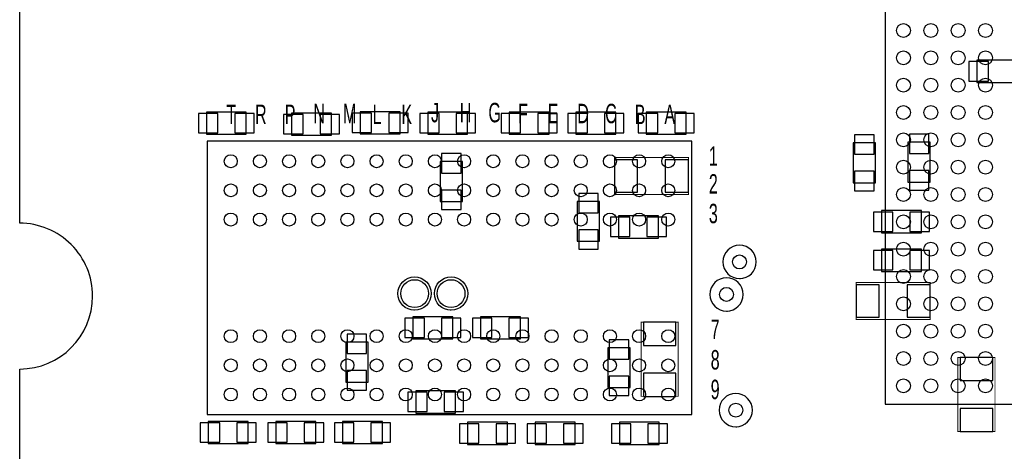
# Model space of a CAD drawing. Extents: x -7.9 to 90.7, y 0 to 54.5.
# Tile 2 of 9: x 0 to 27, y 15.7 to 27.6. Entities that reach past the tile are written whole.
import ezdxf

# ---------------------------------------------------------------- set-up
doc = ezdxf.new("R2010")
doc.units = 0
for name, color, linetype in [('BG_OUTLINE', 80, 'CONTINUOUS'), ('PG_ASSEMBLY_BOTTOM', 191, 'CONTINUOUS'), ('PG_ASSEMBLY_TOP', 151, 'CONTINUOUS'), ('PIN_BOTTOM', 211, 'CONTINUOUS'), ('PIN_TOP', 150, 'CONTINUOUS')]:
    doc.layers.add(name, color=color, linetype=linetype)

msp = doc.modelspace()

# ---------------------------------------------------------------- linework, layer by layer
at = {"layer": 'BG_OUTLINE'}
msp.add_lwpolyline([(67.600068, 0), (25.299924, 0), (25.299924, 3.75412, 0.414116), (24.800052, 4.253992, 0.414221), (24.299926, 3.75412), (24.299926, 0), (0, 0), (0, 17.999964, 0.41415), (1.999996, 19.99996, 0.414214), (0, 21.999956), (0, 38.599872), (67.600068, 38.599872), (67.600068, 21.999956, 1.000034), (67.600068, 17.999964)], format="xyb", close=True, dxfattribs=at)
at = {"layer": 'PG_ASSEMBLY_BOTTOM'}
for points in [[(27.346656, 26.469848), (26.254456, 26.469848), (26.254456, 25.860248), (27.346656, 25.860248), (27.346656, 26.469848)], [(6.213856, 25.047448), (5.121656, 25.047448), (5.121656, 24.437848), (6.213856, 24.437848), (6.213856, 25.047448)], [(8.550656, 25.022048), (7.458456, 25.022048), (7.458456, 24.412448), (8.550656, 24.412448), (8.550656, 25.022048)], [(10.432796, 25.0571), (9.340596, 25.0571), (9.340596, 24.4475), (10.432796, 24.4475), (10.432796, 25.0571)], [(12.284456, 25.047448), (11.192256, 25.047448), (11.192256, 24.437848), (12.284456, 24.437848), (12.284456, 25.047448)], [(14.519656, 25.047448), (13.427456, 25.047448), (13.427456, 24.437848), (14.519656, 24.437848), (14.519656, 25.047448)], [(16.348456, 25.047448), (15.256256, 25.047448), (15.256256, 24.437848), (16.348456, 24.437848), (16.348456, 25.047448)], [(17.186656, 24.437848), (18.278856, 24.437848), (18.278856, 25.047448), (17.186656, 25.047448), (17.186656, 24.437848)], [(23.4696, 23.110444), (23.4696, 24.202644), (22.86, 24.202644), (22.86, 23.110444), (23.4696, 23.110444)], [(24.971756, 23.129748), (24.971756, 24.221948), (24.362156, 24.221948), (24.362156, 23.129748), (24.971756, 23.129748)], [(11.535156, 23.688548), (11.535156, 22.596348), (12.144756, 22.596348), (12.144756, 23.688548), (11.535156, 23.688548)], [(15.903956, 21.504148), (15.903956, 22.596348), (15.294356, 22.596348), (15.294356, 21.504148), (15.903956, 21.504148)], [(16.424656, 21.593048), (17.516856, 21.593048), (17.516856, 22.202648), (16.424656, 22.202648), (16.424656, 21.593048)], [(24.730456, 22.344126), (23.638256, 22.344126), (23.638256, 21.734526), (24.730456, 21.734526), (24.730456, 22.344126)], [(24.730456, 21.288248), (23.638256, 21.288248), (23.638256, 20.678648), (24.730456, 20.678648), (24.730456, 21.288248)], [(11.878056, 19.434048), (10.785856, 19.434048), (10.785856, 18.824448), (11.878056, 18.824448), (11.878056, 19.434048)], [(13.732256, 19.434048), (12.640056, 19.434048), (12.640056, 18.824448), (13.732256, 18.824448), (13.732256, 19.434048)], [(9.553956, 17.643348), (9.553956, 18.735548), (8.944356, 18.735548), (8.944356, 17.643348), (9.553956, 17.643348)], [(16.742156, 17.490948), (16.742156, 18.583148), (16.132556, 18.583148), (16.132556, 17.490948), (16.742156, 17.490948)], [(10.862056, 16.792448), (11.954256, 16.792448), (11.954256, 17.402048), (10.862056, 17.402048), (10.862056, 16.792448)], [(6.264656, 16.563848), (5.172456, 16.563848), (5.172456, 15.954248), (6.264656, 15.954248), (6.264656, 16.563848)], [(8.118856, 16.563848), (7.026656, 16.563848), (7.026656, 15.954248), (8.118856, 15.954248), (8.118856, 16.563848)], [(9.947656, 16.563848), (8.855456, 16.563848), (8.855456, 15.954248), (9.947656, 15.954248), (9.947656, 16.563848)], [(12.284456, 15.928848), (13.376656, 15.928848), (13.376656, 16.538448), (12.284456, 16.538448), (12.284456, 15.928848)], [(15.230856, 16.538448), (14.138656, 16.538448), (14.138656, 15.928848), (15.230856, 15.928848), (15.230856, 16.538448)], [(16.450056, 15.928848), (17.542256, 15.928848), (17.542256, 16.538448), (16.450056, 16.538448), (16.450056, 15.928848)]]:
    msp.add_lwpolyline(points, dxfattribs=at)
at = {"layer": 'PG_ASSEMBLY_BOTTOM', "const_width": 0.0254}
for points in [[(18.342356, 23.802848), (16.310356, 23.802848), (16.310356, 22.786848), (18.342356, 22.786848), (18.342356, 23.802848)], [(22.939756, 19.357594), (24.97201, 19.357594), (24.97201, 20.373848), (22.94001, 20.374102), (22.939756, 19.357594)], [(18.062956, 17.249648), (18.062956, 19.281648), (17.046956, 19.281648), (17.046956, 17.249648), (18.062956, 17.249648)], [(26.749502, 16.284448), (26.749502, 18.316448), (25.733502, 18.316194), (25.733502, 16.284194), (26.749502, 16.284448)]]:
    msp.add_lwpolyline(points, dxfattribs=at)
at = {"layer": 'PG_ASSEMBLY_BOTTOM'}
for points in [[(10.83183, 19.611848, -1), (10.83183, 20.526248, -1), (10.83183, 19.611848), (10.80643, 19.611848)], [(11.832082, 19.611848, -1), (11.832082, 20.526248, -1), (11.832082, 19.611848), (11.806682, 19.611848)]]:
    msp.add_lwpolyline(points, format="xyb", dxfattribs=at)
at = {"layer": 'PG_ASSEMBLY_TOP'}
for points in [[(42.737532, 36.036504), (23.737316, 36.036504), (23.737316, 17.036034), (42.737532, 17.036288), (42.737532, 36.036504)], [(23.73757, 17.036542), (42.737532, 17.036542), (42.737532, 36.036504), (23.73757, 36.036504), (23.73757, 17.036542)], [(5.139182, 24.250904), (5.139182, 16.750792), (18.43913, 16.750792), (18.43913, 24.250904), (5.139182, 24.250904)]]:
    msp.add_lwpolyline(points, dxfattribs=at)
for points in [[(19.744182, 20.48002, 1), (19.744182, 21.39442, 1), (19.744182, 20.48002), (19.769582, 20.48002)], [(19.386804, 19.589496, 1), (19.386804, 20.503896, 1), (19.386804, 19.589496), (19.412204, 19.589496)], [(19.640804, 16.414496, 1), (19.640804, 17.328896, 1), (19.640804, 16.414496), (19.666204, 16.414496)]]:
    msp.add_lwpolyline(points, format="xyb", dxfattribs=at)
at = {"layer": 'PIN_BOTTOM'}
for points in [[(26.56713, 25.898348), (26.56713, 26.431748), (26.03373, 26.431748), (26.03373, 25.898348)], [(5.43433, 24.475948), (5.43433, 25.009348), (4.90093, 25.009348), (4.90093, 24.475948)], [(6.434582, 24.475948), (6.434582, 25.009348), (5.901182, 25.009348), (5.901182, 24.475948)], [(7.77113, 24.450548), (7.77113, 24.983948), (7.23773, 24.983948), (7.23773, 24.450548)], [(8.771382, 24.450548), (8.771382, 24.983948), (8.237982, 24.983948), (8.237982, 24.450548)], [(9.65327, 24.4856), (9.65327, 25.019), (9.11987, 25.019), (9.11987, 24.4856)], [(10.653522, 24.4856), (10.653522, 25.019), (10.120122, 25.019), (10.120122, 24.4856)], [(11.50493, 24.475948), (11.50493, 25.009348), (10.97153, 25.009348), (10.97153, 24.475948)], [(12.505182, 24.475948), (12.505182, 25.009348), (11.971782, 25.009348), (11.971782, 24.475948)], [(13.74013, 24.475948), (13.74013, 25.009348), (13.20673, 25.009348), (13.20673, 24.475948)], [(14.740382, 24.475948), (14.740382, 25.009348), (14.206982, 25.009348), (14.206982, 24.475948)], [(15.56893, 24.475948), (15.56893, 25.009348), (15.03553, 25.009348), (15.03553, 24.475948)], [(16.569182, 24.475948), (16.569182, 25.009348), (16.035782, 25.009348), (16.035782, 24.475948)], [(16.96593, 25.009348), (16.96593, 24.475948), (17.49933, 24.475948), (17.49933, 25.009348)], [(17.966182, 25.009348), (17.966182, 24.475948), (18.499582, 24.475948), (18.499582, 25.009348)], [(22.8981, 23.88997), (23.4315, 23.88997), (23.4315, 24.42337), (22.8981, 24.42337)], [(24.400256, 23.909274), (24.933656, 23.909274), (24.933656, 24.442674), (24.400256, 24.442674)], [(12.106656, 23.909274), (11.573256, 23.909274), (11.573256, 23.375874), (12.106656, 23.375874)], [(16.310356, 23.739348), (16.310356, 22.850348), (16.945356, 22.850348), (16.945356, 23.739348)], [(17.707356, 23.739348), (17.707356, 22.850348), (18.342356, 22.850348), (18.342356, 23.739348)], [(22.8981, 22.889718), (23.4315, 22.889718), (23.4315, 23.423118), (22.8981, 23.423118)], [(24.400256, 22.909022), (24.933656, 22.909022), (24.933656, 23.442422), (24.400256, 23.442422)], [(12.106656, 22.909022), (11.573256, 22.909022), (11.573256, 22.375622), (12.106656, 22.375622)], [(15.332456, 22.283674), (15.865856, 22.283674), (15.865856, 22.817074), (15.332456, 22.817074)], [(16.20393, 22.164548), (16.20393, 21.631148), (16.73733, 21.631148), (16.73733, 22.164548)], [(17.204182, 22.164548), (17.204182, 21.631148), (17.737582, 21.631148), (17.737582, 22.164548)], [(23.95093, 21.772626), (23.95093, 22.306026), (23.41753, 22.306026), (23.41753, 21.772626)], [(24.951182, 21.772626), (24.951182, 22.306026), (24.417782, 22.306026), (24.417782, 21.772626)], [(15.332456, 21.283422), (15.865856, 21.283422), (15.865856, 21.816822), (15.332456, 21.816822)], [(23.95093, 20.716748), (23.95093, 21.250148), (23.41753, 21.250148), (23.41753, 20.716748)], [(24.951182, 20.716748), (24.951182, 21.250148), (24.417782, 21.250148), (24.417782, 20.716748)], [(23.574756, 19.421348), (23.574756, 20.310348), (22.939756, 20.310348), (22.939756, 19.421348)], [(24.971756, 19.421348), (24.971756, 20.310348), (24.336756, 20.310348), (24.336756, 19.421348)], [(11.09853, 18.862548), (11.09853, 19.395948), (10.56513, 19.395948), (10.56513, 18.862548)], [(12.098782, 18.862548), (12.098782, 19.395948), (11.565382, 19.395948), (11.565382, 18.862548)], [(12.95273, 18.862548), (12.95273, 19.395948), (12.41933, 19.395948), (12.41933, 18.862548)], [(13.952982, 18.862548), (13.952982, 19.395948), (13.419582, 19.395948), (13.419582, 18.862548)], [(17.999456, 19.281648), (17.110456, 19.281648), (17.110456, 18.646648), (17.999456, 18.646648)], [(8.982456, 18.422874), (9.515856, 18.422874), (9.515856, 18.956274), (8.982456, 18.956274)], [(16.170656, 18.270474), (16.704056, 18.270474), (16.704056, 18.803874), (16.170656, 18.803874)], [(26.686256, 18.316448), (25.797256, 18.316448), (25.797256, 17.681448), (26.686256, 17.681448)], [(8.982456, 17.422622), (9.515856, 17.422622), (9.515856, 17.956022), (8.982456, 17.956022)], [(17.999456, 17.884648), (17.110456, 17.884648), (17.110456, 17.249648), (17.999456, 17.249648)], [(16.170656, 17.270222), (16.704056, 17.270222), (16.704056, 17.803622), (16.170656, 17.803622)], [(10.64133, 17.363948), (10.64133, 16.830548), (11.17473, 16.830548), (11.17473, 17.363948)], [(11.641582, 17.363948), (11.641582, 16.830548), (12.174982, 16.830548), (12.174982, 17.363948)], [(26.686256, 16.919448), (25.797256, 16.919448), (25.797256, 16.284448), (26.686256, 16.284448)], [(5.48513, 15.992348), (5.48513, 16.525748), (4.95173, 16.525748), (4.95173, 15.992348)], [(6.485382, 15.992348), (6.485382, 16.525748), (5.951982, 16.525748), (5.951982, 15.992348)], [(7.33933, 15.992348), (7.33933, 16.525748), (6.80593, 16.525748), (6.80593, 15.992348)], [(8.339582, 15.992348), (8.339582, 16.525748), (7.806182, 16.525748), (7.806182, 15.992348)], [(9.16813, 15.992348), (9.16813, 16.525748), (8.63473, 16.525748), (8.63473, 15.992348)], [(10.168382, 15.992348), (10.168382, 16.525748), (9.634982, 16.525748), (9.634982, 15.992348)], [(12.06373, 16.500348), (12.06373, 15.966948), (12.59713, 15.966948), (12.59713, 16.500348)], [(13.063982, 16.500348), (13.063982, 15.966948), (13.597382, 15.966948), (13.597382, 16.500348)], [(14.45133, 15.966948), (14.45133, 16.500348), (13.91793, 16.500348), (13.91793, 15.966948)], [(15.451582, 15.966948), (15.451582, 16.500348), (14.918182, 16.500348), (14.918182, 15.966948)], [(16.22933, 16.500348), (16.22933, 15.966948), (16.76273, 15.966948), (16.76273, 16.500348)], [(17.229582, 16.500348), (17.229582, 15.966948), (17.762982, 15.966948), (17.762982, 16.500348)]]:
    msp.add_lwpolyline(points, close=True, dxfattribs=at)
for centre in [(10.83183, 20.069048), (11.832082, 20.069048)]:
    msp.add_circle(centre, 0.381, dxfattribs=at)
at = {"layer": 'PIN_TOP'}
for centre, radius in [((24.237696, 27.286458), 0.1905), ((24.987758, 27.286458), 0.1905), ((25.737566, 27.286458), 0.1905), ((26.487628, 27.286458), 0.1905), ((24.237696, 26.536396), 0.1905), ((24.987758, 26.536396), 0.1905), ((25.737566, 26.536396), 0.1905), ((26.487628, 26.536396), 0.1905), ((24.237696, 25.786334), 0.1905), ((24.987758, 25.786334), 0.1905), ((25.737566, 25.786334), 0.1905), ((26.487628, 25.786334), 0.1905), ((24.237696, 25.036272), 0.1905), ((24.987758, 25.036272), 0.1905), ((25.737566, 25.036272), 0.1905), ((26.487628, 25.036272), 0.1905), ((24.237696, 24.286464), 0.1905), ((24.987758, 24.286464), 0.1905), ((25.737566, 24.286464), 0.1905), ((26.487628, 24.286464), 0.1905), ((5.789168, 23.70074), 0.1778), ((6.589268, 23.70074), 0.1778), ((7.389114, 23.70074), 0.1778), ((8.189214, 23.70074), 0.1778), ((8.98906, 23.70074), 0.1778), ((9.78916, 23.70074), 0.1778), ((10.58926, 23.70074), 0.1778), ((11.389106, 23.70074), 0.1778), ((12.189206, 23.70074), 0.1778), ((12.989052, 23.70074), 0.1778), ((13.789152, 23.70074), 0.1778), ((14.589252, 23.70074), 0.1778), ((15.389098, 23.70074), 0.1778), ((16.189198, 23.70074), 0.1778), ((16.989044, 23.70074), 0.1778), ((17.789144, 23.70074), 0.1778), ((24.237696, 23.536402), 0.1905), ((24.987758, 23.536402), 0.1905), ((25.737566, 23.536402), 0.1905), ((26.487628, 23.536402), 0.1905), ((5.789168, 22.900894), 0.1778), ((6.589268, 22.900894), 0.1778), ((7.389114, 22.900894), 0.1778), ((8.189214, 22.900894), 0.1778), ((8.98906, 22.900894), 0.1778), ((9.78916, 22.900894), 0.1778), ((10.58926, 22.900894), 0.1778), ((11.389106, 22.900894), 0.1778), ((12.189206, 22.900894), 0.1778), ((12.989052, 22.900894), 0.1778), ((13.789152, 22.900894), 0.1778), ((14.589252, 22.900894), 0.1778), ((15.389098, 22.900894), 0.1778), ((16.189198, 22.900894), 0.1778), ((16.989044, 22.900894), 0.1778), ((17.789144, 22.900894), 0.1778), ((24.237696, 22.78634), 0.1905), ((24.987758, 22.78634), 0.1905), ((25.737566, 22.78634), 0.1905), ((26.487628, 22.78634), 0.1905), ((5.789168, 22.100794), 0.1778), ((6.589268, 22.100794), 0.1778), ((7.389114, 22.100794), 0.1778), ((8.189214, 22.100794), 0.1778), ((8.98906, 22.100794), 0.1778), ((9.78916, 22.100794), 0.1778), ((10.58926, 22.100794), 0.1778), ((11.389106, 22.100794), 0.1778), ((12.189206, 22.100794), 0.1778), ((12.989052, 22.100794), 0.1778), ((13.789152, 22.100794), 0.1778), ((14.589252, 22.100794), 0.1778), ((15.389098, 22.100794), 0.1778), ((16.189198, 22.100794), 0.1778), ((16.989044, 22.100794), 0.1778), ((17.789144, 22.100794), 0.1778), ((24.237696, 22.036278), 0.1905), ((24.987758, 22.036278), 0.1905), ((25.737566, 22.036278), 0.1905), ((26.487628, 22.036278), 0.1905), ((24.237696, 21.28647), 0.1905), ((24.987758, 21.28647), 0.1905), ((25.737566, 21.28647), 0.1905), ((26.487628, 21.28647), 0.1905), ((19.744182, 20.93722), 0.1905), ((24.237696, 20.536408), 0.1905), ((24.987758, 20.536408), 0.1905), ((25.737566, 20.536408), 0.1905), ((26.487628, 20.536408), 0.1905), ((19.386804, 20.046696), 0.1905), ((24.237696, 19.786346), 0.1905), ((24.987758, 19.786346), 0.1905), ((25.737566, 19.786346), 0.1905), ((26.487628, 19.786346), 0.1905), ((24.237696, 19.036284), 0.1905), ((24.987758, 19.036284), 0.1905), ((25.737566, 19.036284), 0.1905), ((26.487628, 19.036284), 0.1905), ((5.789168, 18.900902), 0.1778), ((6.589268, 18.900902), 0.1778), ((7.389114, 18.900902), 0.1778), ((8.189214, 18.900902), 0.1778), ((8.98906, 18.900902), 0.1778), ((9.78916, 18.900902), 0.1778), ((10.58926, 18.900902), 0.1778), ((11.389106, 18.900902), 0.1778), ((12.189206, 18.900902), 0.1778), ((12.989052, 18.900902), 0.1778), ((13.789152, 18.900902), 0.1778), ((14.589252, 18.900902), 0.1778), ((15.389098, 18.900902), 0.1778), ((16.189198, 18.900902), 0.1778), ((16.989044, 18.900902), 0.1778), ((17.789144, 18.900902), 0.1778), ((24.237696, 18.286476), 0.1905), ((24.987758, 18.286476), 0.1905), ((25.737566, 18.286476), 0.1905), ((26.487628, 18.286476), 0.1905), ((5.789168, 18.100802), 0.1778), ((6.589268, 18.100802), 0.1778), ((7.389114, 18.100802), 0.1778), ((8.189214, 18.100802), 0.1778), ((8.98906, 18.100802), 0.1778), ((9.78916, 18.100802), 0.1778), ((10.58926, 18.100802), 0.1778), ((11.389106, 18.100802), 0.1778), ((12.189206, 18.100802), 0.1778), ((12.989052, 18.100802), 0.1778), ((13.789152, 18.100802), 0.1778), ((14.589252, 18.100802), 0.1778), ((15.389098, 18.100802), 0.1778), ((16.189198, 18.100802), 0.1778), ((16.989044, 18.100802), 0.1778), ((17.789144, 18.100802), 0.1778), ((24.237696, 17.536414), 0.1905), ((24.987758, 17.536414), 0.1905), ((25.737566, 17.536414), 0.1905), ((26.487628, 17.536414), 0.1905), ((5.789168, 17.300956), 0.1778), ((6.589268, 17.300956), 0.1778), ((7.389114, 17.300956), 0.1778), ((8.189214, 17.300956), 0.1778), ((8.98906, 17.300956), 0.1778), ((9.78916, 17.300956), 0.1778), ((10.58926, 17.300956), 0.1778), ((11.389106, 17.300956), 0.1778), ((12.189206, 17.300956), 0.1778), ((12.989052, 17.300956), 0.1778), ((13.789152, 17.300956), 0.1778), ((14.589252, 17.300956), 0.1778), ((15.389098, 17.300956), 0.1778), ((16.189198, 17.300956), 0.1778), ((16.989044, 17.300956), 0.1778), ((17.789144, 17.300956), 0.1778), ((19.640804, 16.871696), 0.1905)]:
    msp.add_circle(centre, radius, dxfattribs=at)

# ---------------------------------------------------------------- texts
at = {"layer": 'PG_ASSEMBLY_TOP', "width": 0.619048}
for s, p in [('T', (5.667756, 24.717248)), ('R', (6.455156, 24.717248)), ('P', (7.267956, 24.717248)), ('N', (8.055356, 24.742648)), ('M', (8.868156, 24.742648)), ('L', (9.680956, 24.717248)), ('K', (10.468356, 24.717248)), ('J', (11.281156, 24.768048)), ('H', (12.068556, 24.768048)), ('G', (12.855956, 24.768048)), ('F', (13.668756, 24.742648)), ('E', (14.481556, 24.742648)), ('D', (15.294356, 24.742648)), ('C', (16.056356, 24.742648)), ('B', (16.869156, 24.717248)), ('A', (17.681956, 24.717248)), ('1', (18.901156, 23.574248)), ('2', (18.901156, 22.812248)), ('3', (18.901156, 21.999448)), ('7', (18.951956, 18.824448)), ('8', (18.951956, 17.986248)), ('9', (18.951956, 17.173448))]:
    msp.add_text(s, height=0.5334, dxfattribs=at).set_placement(p)

doc.saveas('drawing.dxf')
